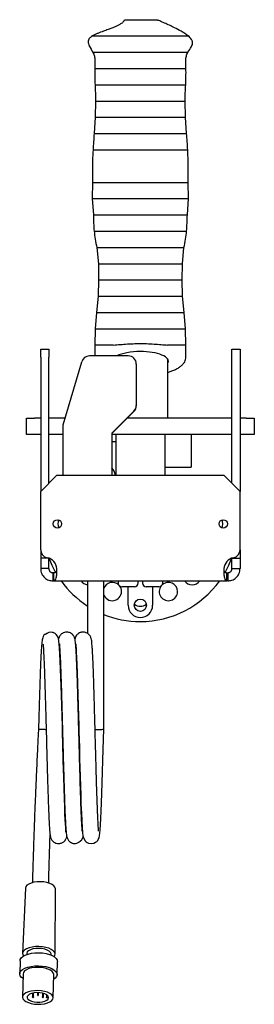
# Model space of a CAD drawing. Header units: inches. Extents: x 13.4 to 59.9, y -1.3 to 40.7.
# Tile 4 of 8: x 31.5 to 35.1, y 25.6 to 40.7. Entities that reach past the tile are written whole.
import ezdxf

# ---------------------------------------------------------------- set-up
doc = ezdxf.new("R2010")
doc.units = ezdxf.units.IN
doc.header["$MEASUREMENT"] = 0

msp = doc.modelspace()

# ---------------------------------------------------------------- linework, layer by layer
at = {"color": 7, "linetype": 'Continuous', "lineweight": 25}
for p, q in [((32.639, 39.495), (32.634, 39.245)), ((34.021, 39.245), (34.015, 39.495)), ((32.634, 39.245), (32.617, 38.995)), ((34.037, 38.995), (34.021, 39.245)), ((32.593, 38.245), (32.587, 37.995)), ((34.067, 37.995), (34.062, 38.245)), ((32.587, 37.995), (32.606, 37.745)), ((34.049, 37.745), (34.067, 37.995)), ((32.657, 37.245), (32.683, 36.995)), ((33.972, 36.995), (33.997, 37.245)), ((32.683, 36.995), (32.686, 36.745)), ((33.968, 36.745), (33.972, 36.995)), ((32.686, 36.745), (32.679, 36.495)), ((33.976, 36.495), (33.968, 36.745)), ((32.679, 36.495), (32.655, 36.245)), ((33.999, 36.245), (33.976, 36.495)), ((32.655, 36.245), (32.632, 35.995)), ((34.022, 35.995), (33.999, 36.245)), ((32.632, 35.995), (32.627, 35.745)), ((34.027, 35.745), (34.022, 35.995)), ((32.627, 35.745), (32.627, 35.577)), ((32.912, 35.745), (32.627, 35.745)), ((34.027, 35.745), (33.742, 35.745)), ((34.027, 35.561), (34.027, 35.745)), ((31.796, 35.683), (31.921, 35.683)), ((31.796, 35.558), (31.796, 35.683)), ((31.921, 35.683), (31.921, 35.558)), ((33.14, 35.577), (32.546, 35.577)), ((34.733, 35.683), (34.858, 35.683)), ((34.733, 35.558), (34.733, 35.683)), ((34.858, 35.683), (34.858, 35.558)), ((31.796, 35.558), (31.796, 33.495)), ((31.921, 33.62), (31.921, 35.558)), ((32.14, 34.516), (32.426, 35.487)), ((33.265, 35.452), (33.265, 34.817)), ((33.749, 34.62), (33.749, 35.524)), ((34.733, 33.62), (34.733, 35.558)), ((34.858, 35.558), (34.858, 33.495)), ((33.265, 34.817), (33.265, 34.81)), ((32.89, 34.391), (33.228, 34.729)), ((33.228, 34.722), (32.89, 34.384)), ((31.577, 34.37), (31.577, 34.62)), ((31.577, 34.62), (31.702, 34.62)), ((31.796, 34.62), (31.702, 34.62)), ((32.17, 34.62), (31.921, 34.62)), ((32.14, 33.745), (32.14, 34.516)), ((34.733, 34.62), (33.126, 34.62)), ((34.952, 34.62), (34.858, 34.62)), ((34.952, 34.62), (35.077, 34.62)), ((35.077, 34.62), (35.077, 34.37)), ((31.702, 34.37), (31.577, 34.37)), ((31.796, 34.37), (31.702, 34.37)), ((32.14, 34.37), (31.921, 34.37)), ((32.89, 34.391), (32.89, 33.745)), ((34.733, 34.37), (32.89, 34.37)), ((32.952, 34.37), (32.952, 33.745)), ((33.702, 34.37), (33.702, 33.745)), ((34.108, 34.37), (34.108, 33.87)), ((34.952, 34.37), (34.858, 34.37)), ((35.077, 34.37), (34.952, 34.37)), ((32.89, 34.264), (32.952, 34.264)), ((33.702, 33.87), (34.108, 33.87)), ((32.046, 33.745), (31.796, 33.495)), ((32.046, 33.745), (34.608, 33.745)), ((34.858, 33.495), (34.608, 33.745)), ((31.796, 32.598), (31.796, 33.495)), ((34.858, 32.598), (34.858, 33.495)), ((31.796, 32.598), (31.796, 32.469)), ((34.858, 32.598), (34.858, 32.469)), ((31.921, 32.469), (31.796, 32.469)), ((31.796, 32.469), (31.796, 32.308)), ((31.921, 32.308), (31.921, 32.469)), ((34.733, 32.469), (34.858, 32.469)), ((34.733, 32.308), (34.733, 32.469)), ((34.858, 32.469), (34.858, 32.308)), ((31.921, 32.308), (31.796, 32.308)), ((31.983, 32.245), (31.983, 32.12)), ((31.998, 32.245), (31.983, 32.245)), ((31.998, 32.12), (31.998, 32.245)), ((34.656, 32.12), (34.656, 32.245)), ((34.656, 32.245), (34.671, 32.245)), ((34.671, 32.245), (34.671, 32.12)), ((34.733, 32.308), (34.858, 32.308)), ((31.983, 32.12), (31.998, 32.12)), ((31.998, 32.12), (34.656, 32.12)), ((32.515, 32.12), (32.515, 31.313)), ((32.765, 29.837), (32.765, 32.12)), ((32.985, 32.12), (32.985, 32.089)), ((33.295, 32.089), (33.295, 32.12)), ((33.36, 32.12), (33.36, 32.089)), ((33.67, 32.089), (33.67, 32.12)), ((34.671, 32.12), (34.656, 32.12)), ((33.236, 32.03), (33.043, 32.03)), ((33.14, 31.745), (33.14, 32.03)), ((33.611, 32.03), (33.418, 32.03)), ((33.515, 32.03), (33.515, 31.745)), ((31.562, 27.399), (31.519, 26.394)), ((32.018, 26.383), (32.022, 27.388)), ((31.581, 26.392), (31.581, 26.378)), ((31.956, 26.369), (31.956, 26.383)), ((31.479, 26.282), (31.474, 26.081)), ((32.049, 26.068), (32.053, 26.269)), ((31.526, 26.08), (31.518, 25.723)), ((31.988, 25.712), (31.996, 26.069)), ((31.673, 25.783), (31.672, 25.724)), ((31.676, 25.784), (31.678, 25.782)), ((31.68, 25.782), (31.683, 25.785)), ((31.687, 25.724), (31.688, 25.786)), ((31.747, 25.791), (31.747, 25.757)), ((31.747, 25.756), (31.752, 25.747)), ((31.755, 25.747), (31.761, 25.755)), ((31.762, 25.756), (31.762, 25.791)), ((31.823, 25.783), (31.822, 25.722)), ((31.826, 25.782), (31.828, 25.78)), ((31.83, 25.78), (31.831, 25.781)), ((31.837, 25.721), (31.838, 25.779)), ((31.886, 25.758), (31.885, 25.718)), ((31.672, 25.723), (31.677, 25.715)), ((31.68, 25.715), (31.686, 25.723)), ((31.822, 25.721), (31.827, 25.712)), ((31.83, 25.712), (31.836, 25.72)), ((31.885, 25.711), (31.885, 25.718)), ((31.885, 25.718), (31.918, 25.718)), ((31.918, 25.71), (31.885, 25.711))]:
    msp.add_line(p, q, dxfattribs=at)
at = {"color": 7, "linetype": 'Continuous', "lineweight": 25, "flags": 128}
for points in [[(34.593, 32.995), (34.587, 33.035), (34.579, 33.056)], [(34.579, 32.934), (34.587, 32.956), (34.593, 32.995)], [(31.921, 32.473), (31.968, 32.361), (32.025, 32.251)], [(34.63, 32.251), (34.687, 32.361), (34.733, 32.473)], [(32.185, 28.258), (32.185, 28.263), (32.184, 28.283), (32.181, 28.322), (32.177, 28.386), (32.173, 28.453), (32.169, 28.54), (32.165, 28.647), (32.161, 28.771), (32.155, 28.937), (32.15, 29.093), (32.146, 29.234), (32.143, 29.354), (32.14, 29.451), (32.138, 29.538), (32.135, 29.64), (32.132, 29.758), (32.129, 29.89), (32.125, 30.037), (32.12, 30.198), (32.115, 30.369), (32.111, 30.501), (32.107, 30.634), (32.102, 30.763), (32.098, 30.886), (32.092, 30.997), (32.087, 31.084), (32.082, 31.147), (32.077, 31.193), (32.068, 31.236), (32.055, 31.269), (32.035, 31.296), (32.018, 31.31), (32.009, 31.316), (32.005, 31.318), (32, 31.321), (31.988, 31.325), (31.974, 31.329), (31.941, 31.331), (31.922, 31.327), (31.902, 31.318), (31.894, 31.313), (31.887, 31.309), (31.884, 31.306), (31.881, 31.305), (31.879, 31.303), (31.876, 31.301), (31.874, 31.3), (31.872, 31.299), (31.869, 31.297), (31.865, 31.296), (31.863, 31.298), (31.858, 31.296), (31.847, 31.286), (31.84, 31.275), (31.833, 31.263), (31.827, 31.246), (31.82, 31.214), (31.813, 31.162), (31.808, 31.111), (31.803, 31.042), (31.798, 30.952), (31.793, 30.837), (31.787, 30.694), (31.781, 30.521), (31.776, 30.37), (31.771, 30.203), (31.766, 30.019), (31.762, 29.843), (31.762, 29.843)], [(32.334, 31.153), (32.333, 31.154), (32.334, 31.145), (32.336, 31.124), (32.339, 31.082), (32.343, 31.023), (32.347, 30.944), (32.351, 30.84), (32.356, 30.709), (32.362, 30.549), (32.367, 30.369), (32.372, 30.197), (32.377, 30.041), (32.38, 29.904), (32.383, 29.789), (32.386, 29.697), (32.39, 29.555), (32.394, 29.382), (32.398, 29.251), (32.402, 29.113), (32.406, 28.97), (32.411, 28.827), (32.415, 28.686), (32.421, 28.552), (32.426, 28.43), (32.432, 28.329), (32.438, 28.255), (32.446, 28.202), (32.458, 28.16), (32.48, 28.124), (32.487, 28.117), (32.497, 28.108), (32.512, 28.098), (32.533, 28.089), (32.577, 28.083), (32.613, 28.089), (32.64, 28.102), (32.659, 28.116), (32.672, 28.13), (32.681, 28.144), (32.695, 28.172), (32.702, 28.202), (32.707, 28.241), (32.712, 28.295), (32.717, 28.371), (32.722, 28.467), (32.727, 28.58), (32.732, 28.711), (32.737, 28.857), (32.742, 29.016), (32.747, 29.186), (32.752, 29.358), (32.756, 29.526), (32.761, 29.689), (32.765, 29.843), (32.765, 29.843)], [(31.792, 27.496), (31.741, 27.494), (31.692, 27.487), (31.648, 27.476), (31.612, 27.46), (31.585, 27.441), (31.568, 27.42), (31.562, 27.399)], [(32.022, 27.388), (32.022, 27.388), (32.016, 27.412), (31.999, 27.434), (31.972, 27.454), (31.935, 27.471), (31.892, 27.484), (31.843, 27.492), (31.792, 27.496)], [(31.769, 26.499), (31.715, 26.498), (31.664, 26.491), (31.618, 26.479), (31.578, 26.463), (31.548, 26.444), (31.528, 26.422), (31.519, 26.398), (31.522, 26.374), (31.533, 26.355)], [(32.003, 26.344), (32.015, 26.365), (32.018, 26.389), (32.009, 26.413), (31.989, 26.436), (31.959, 26.456), (31.92, 26.474), (31.873, 26.487), (31.822, 26.496), (31.769, 26.499)], [(31.479, 26.282), (31.482, 26.3), (31.497, 26.325), (31.522, 26.348), (31.558, 26.368), (31.602, 26.385), (31.653, 26.396), (31.708, 26.403), (31.766, 26.405)], [(31.769, 26.472), (31.722, 26.47), (31.678, 26.463), (31.64, 26.451), (31.61, 26.435), (31.59, 26.417), (31.582, 26.396), (31.581, 26.392)], [(31.766, 26.405), (31.824, 26.401), (31.879, 26.392), (31.93, 26.379), (31.974, 26.361), (32.01, 26.339), (32.036, 26.316), (32.05, 26.29), (32.053, 26.269)], [(31.956, 26.383), (31.956, 26.389), (31.947, 26.41), (31.927, 26.43), (31.897, 26.446), (31.859, 26.459), (31.815, 26.468), (31.769, 26.472)], [(31.525, 26.006), (31.503, 26.023), (31.483, 26.047), (31.474, 26.073), (31.477, 26.099), (31.492, 26.124), (31.518, 26.147), (31.553, 26.167), (31.597, 26.184), (31.648, 26.195), (31.704, 26.202), (31.761, 26.204)], [(31.761, 26.204), (31.819, 26.2), (31.875, 26.191), (31.926, 26.177), (31.97, 26.16), (32.005, 26.138), (32.031, 26.114), (32.046, 26.089), (32.049, 26.063), (32.04, 26.037), (32.019, 26.013), (31.995, 25.995)], [(31.761, 26.18), (31.709, 26.178), (31.659, 26.171), (31.615, 26.16), (31.578, 26.144), (31.55, 26.124), (31.532, 26.102), (31.526, 26.08)], [(31.996, 26.069), (31.996, 26.07), (31.99, 26.094), (31.973, 26.116), (31.945, 26.137), (31.908, 26.154), (31.863, 26.168), (31.814, 26.176), (31.761, 26.18)], [(31.753, 25.823), (31.701, 25.821), (31.651, 25.814), (31.607, 25.802), (31.57, 25.786), (31.542, 25.767), (31.524, 25.745), (31.518, 25.722), (31.524, 25.698), (31.542, 25.675), (31.57, 25.655), (31.607, 25.638), (31.651, 25.624), (31.701, 25.615), (31.753, 25.612), (31.805, 25.614), (31.855, 25.62), (31.9, 25.632), (31.937, 25.648), (31.965, 25.668), (31.982, 25.69), (31.988, 25.713), (31.982, 25.736), (31.965, 25.759), (31.937, 25.78), (31.9, 25.797), (31.855, 25.81), (31.805, 25.819), (31.753, 25.823)], [(31.918, 25.718), (31.91, 25.737), (31.891, 25.756), (31.861, 25.771), (31.824, 25.783), (31.782, 25.79), (31.738, 25.791), (31.695, 25.788), (31.656, 25.779), (31.624, 25.766), (31.602, 25.749), (31.59, 25.73), (31.59, 25.71), (31.601, 25.691), (31.624, 25.674), (31.656, 25.659), (31.695, 25.649), (31.738, 25.644), (31.782, 25.644), (31.824, 25.649), (31.861, 25.659), (31.89, 25.674), (31.91, 25.691), (31.918, 25.71)], [(31.672, 25.723), (31.672, 25.724), (31.672, 25.726), (31.674, 25.727), (31.676, 25.727), (31.679, 25.728), (31.682, 25.727), (31.684, 25.727), (31.686, 25.725), (31.687, 25.724), (31.686, 25.723)], [(31.679, 25.782), (31.678, 25.782), (31.678, 25.782), (31.678, 25.782), (31.677, 25.783), (31.678, 25.783), (31.678, 25.783), (31.678, 25.783), (31.679, 25.783), (31.68, 25.783), (31.68, 25.783), (31.68, 25.783), (31.68, 25.783), (31.68, 25.782), (31.68, 25.782), (31.68, 25.782), (31.679, 25.782)], [(31.747, 25.756), (31.747, 25.757), (31.747, 25.758), (31.749, 25.759), (31.751, 25.76), (31.754, 25.76), (31.757, 25.76), (31.759, 25.759), (31.761, 25.758), (31.762, 25.756), (31.761, 25.755)], [(31.754, 25.747), (31.753, 25.747), (31.753, 25.747), (31.753, 25.747), (31.752, 25.748), (31.753, 25.748), (31.753, 25.748), (31.753, 25.748), (31.754, 25.748), (31.754, 25.748), (31.755, 25.748), (31.755, 25.748), (31.755, 25.748), (31.755, 25.747), (31.755, 25.747), (31.754, 25.747), (31.754, 25.747)], [(31.829, 25.779), (31.828, 25.779), (31.828, 25.779), (31.828, 25.78), (31.827, 25.78), (31.828, 25.78), (31.828, 25.78), (31.828, 25.78), (31.829, 25.78), (31.83, 25.78), (31.83, 25.78), (31.83, 25.78), (31.83, 25.78), (31.83, 25.78), (31.83, 25.779), (31.83, 25.779), (31.829, 25.779)], [(31.679, 25.715), (31.678, 25.715), (31.678, 25.715), (31.677, 25.715), (31.677, 25.715), (31.677, 25.716), (31.678, 25.716), (31.678, 25.716), (31.679, 25.716), (31.679, 25.716), (31.68, 25.716), (31.68, 25.716), (31.68, 25.715), (31.68, 25.715), (31.68, 25.715), (31.679, 25.715), (31.679, 25.715)], [(31.822, 25.721), (31.822, 25.722), (31.822, 25.723), (31.824, 25.724), (31.826, 25.725), (31.829, 25.725), (31.832, 25.725), (31.834, 25.724), (31.836, 25.723), (31.837, 25.721), (31.836, 25.72)], [(31.829, 25.712), (31.828, 25.712), (31.828, 25.712), (31.827, 25.712), (31.827, 25.713), (31.827, 25.713), (31.828, 25.713), (31.828, 25.713), (31.829, 25.713), (31.829, 25.713), (31.83, 25.713), (31.83, 25.713), (31.83, 25.713), (31.83, 25.712), (31.83, 25.712), (31.829, 25.712), (31.829, 25.712)]]:
    msp.add_lwpolyline(points, dxfattribs=at)
at = {"color": 7, "linetype": 'Continuous', "lineweight": 25}
for centre, radius in [((32.053, 32.995), 0.065), ((34.601, 32.995), 0.065), ((33.327, 31.745), 0.0938)]:
    msp.add_circle(centre, radius, dxfattribs=at)
for centre, radius, start, end in [((32.546, 35.452), 0.125, 89.9703, 163.55), ((33.14, 35.452), 0.125, 0.0471, 90.047), ((33.14, 34.817), 0.125, 314.9416, 359.9918), ((33.14, 34.81), 0.125, 314.9416, 359.9918), ((32.64, 33.67), 0.313, 13.8958, 36.8699), ((32.202, 32.995), 0.141, 154.2489, 205.7511), ((31.921, 32.598), 0.125, 180, 258.463), ((34.733, 32.598), 0.125, 281.537, 0), ((31.858, 32.292), 0.188, 4.7802, 78.463), ((34.796, 32.292), 0.188, 101.537, 175.2198), ((33.327, 32.995), 1.5, 215.6853, 237.0925), ((32.532, 32.2), 0.141, 214.4278, 262.9279), ((32.897, 31.956), 0.141, 46.3163, 160.1051), ((33.043, 32.089), 0.0588, 180, 270), ((33.236, 32.089), 0.0588, 270, 0), ((33.327, 32.995), 1.5, 270, 324.3147), ((33.418, 32.089), 0.0588, 180, 270), ((33.611, 32.089), 0.0588, 270, 0), ((33.758, 31.956), 0.141, 0, 133.6837), ((34.123, 32.2), 0.141, 214.4278, 325.5722), ((32.897, 31.956), 0.141, 196.7866, 0), ((32.897, 31.956), 0.141, 0, 38.0977), ((33.758, 31.956), 0.141, 141.9023, 0), ((33.327, 31.745), 0.188, 180, 270), ((33.327, 31.87), 0.141, 229.1956, 310.8044), ((33.327, 31.745), 0.188, 270, 0), ((33.327, 32.995), 1.5, 247.923, 270)]:
    msp.add_arc(centre, radius, start, end, dxfattribs=at)
for start_param, end_param in [(1.570796, 2.568715), (6.08848, 7.853982)]:
    msp.add_ellipse((33.327, 35.495), major_axis=(0.43, 0), ratio=0.34965, start_param=start_param, end_param=end_param, dxfattribs=at)
for points, knots in [([(33.077, 40.745), (33.077, 40.743), (33.077, 40.738), (33.075, 40.73), (33.072, 40.723), (33.066, 40.714), (33.057, 40.704), (33.035, 40.685), (33.002, 40.666), (32.951, 40.641), (32.896, 40.618), (32.827, 40.592), (32.756, 40.567), (32.689, 40.542), (32.632, 40.518), (32.604, 40.502), (32.591, 40.495)], [0, 0, 0, 0, 0.015357, 0.028861, 0.041312, 0.053391, 0.078067, 0.104628, 0.19944, 0.297569, 0.453046, 0.560037, 0.694, 0.851256, 0.929088, 1, 1, 1, 1]), ([(33.079, 40.739), (33.078, 40.739), (33.074, 40.74), (33.093, 40.741), (33.134, 40.743), (33.2, 40.744), (33.268, 40.745), (33.311, 40.745), (33.327, 40.745)], [0, 0, 0, 0, 0.040435, 0.244349, 0.451856, 0.6635, 0.878966, 1, 1, 1, 1]), ([(33.327, 40.745), (33.356, 40.745), (33.415, 40.745), (33.495, 40.744), (33.557, 40.742), (33.589, 40.741), (33.588, 40.74), (33.588, 40.739)], [0, 0, 0, 0, 0.226035, 0.452756, 0.688244, 0.926498, 1, 1, 1, 1]), ([(34.063, 40.495), (34.046, 40.508), (34.009, 40.535), (33.938, 40.576), (33.86, 40.617), (33.774, 40.659), (33.7, 40.693), (33.641, 40.718), (33.605, 40.734), (33.592, 40.739), (33.589, 40.74), (33.589, 40.74)], [0, 0, 0, 0, 0.111359, 0.232586, 0.454685, 0.617303, 0.780621, 0.929602, 0.981569, 0.999507, 1, 1, 1, 1]), ([(32.591, 40.495), (32.581, 40.489), (32.564, 40.478), (32.545, 40.458), (32.534, 40.442), (32.528, 40.428), (32.525, 40.414), (32.524, 40.396), (32.529, 40.371), (32.554, 40.316), (32.579, 40.276), (32.598, 40.245)], [0, 0, 0, 0, 0.130108, 0.211999, 0.264894, 0.300314, 0.337096, 0.376774, 0.450407, 0.57451, 1, 1, 1, 1]), ([(32.591, 40.495), (32.594, 40.495), (32.599, 40.495), (32.643, 40.495), (32.707, 40.495), (32.788, 40.495), (32.886, 40.495), (32.997, 40.495), (33.115, 40.495), (33.224, 40.495), (33.294, 40.495), (33.327, 40.495)], [0, 0, 0, 0, 0.135978, 0.267997, 0.392789, 0.508207, 0.613299, 0.730158, 0.832284, 0.921589, 1, 1, 1, 1]), ([(33.327, 40.495), (33.36, 40.495), (33.43, 40.495), (33.539, 40.495), (33.657, 40.495), (33.768, 40.495), (33.866, 40.495), (33.947, 40.495), (34.011, 40.495), (34.055, 40.495), (34.06, 40.495), (34.063, 40.495)], [0, 0, 0, 0, 0.078411, 0.167716, 0.269842, 0.386701, 0.491793, 0.607211, 0.732003, 0.864022, 1, 1, 1, 1]), ([(34.056, 40.245), (34.075, 40.272), (34.1, 40.308), (34.125, 40.358), (34.13, 40.382), (34.129, 40.401), (34.125, 40.417), (34.119, 40.433), (34.1, 40.464), (34.079, 40.481), (34.063, 40.495)], [0, 0, 0, 0, 0.4078, 0.525769, 0.596406, 0.635024, 0.684408, 0.725609, 0.784544, 1, 1, 1, 1]), ([(32.598, 40.245), (32.607, 40.225), (32.623, 40.186), (32.632, 40.1), (32.629, 40.037), (32.626, 39.995)], [0, 0, 0, 0, 0.276717, 0.524188, 1, 1, 1, 1]), ([(32.598, 40.245), (32.601, 40.245), (32.606, 40.245), (32.649, 40.245), (32.713, 40.245), (32.793, 40.245), (32.89, 40.245), (33, 40.245), (33.117, 40.245), (33.225, 40.245), (33.295, 40.245), (33.327, 40.245)], [0, 0, 0, 0, 0.138005, 0.271736, 0.397687, 0.513605, 0.61856, 0.734539, 0.835304, 0.923075, 1, 1, 1, 1]), ([(33.327, 40.245), (33.359, 40.245), (33.429, 40.245), (33.538, 40.245), (33.654, 40.245), (33.764, 40.245), (33.861, 40.245), (33.942, 40.245), (34.005, 40.245), (34.048, 40.245), (34.053, 40.245), (34.056, 40.245)], [0, 0, 0, 0, 0.076925, 0.164696, 0.265461, 0.38144, 0.486395, 0.602313, 0.728264, 0.861995, 1, 1, 1, 1]), ([(34.028, 39.995), (34.025, 40.038), (34.022, 40.102), (34.031, 40.189), (34.047, 40.226), (34.056, 40.245)], [0, 0, 0, 0, 0.487461, 0.734123, 1, 1, 1, 1]), ([(32.626, 39.995), (32.626, 39.954), (32.625, 39.87), (32.629, 39.787), (32.632, 39.745)], [0, 0, 0, 0, 0.499232, 1, 1, 1, 1]), ([(32.626, 39.995), (32.629, 39.995), (32.634, 39.995), (32.675, 39.995), (32.736, 39.995), (32.814, 39.995), (32.907, 39.995), (33.013, 39.995), (33.125, 39.995), (33.229, 39.995), (33.296, 39.995), (33.327, 39.995)], [0, 0, 0, 0, 0.13492, 0.266048, 0.39024, 0.505405, 0.610574, 0.727894, 0.830726, 0.920823, 1, 1, 1, 1]), ([(33.327, 39.995), (33.358, 39.995), (33.425, 39.995), (33.529, 39.995), (33.641, 39.995), (33.747, 39.995), (33.84, 39.995), (33.918, 39.995), (33.979, 39.995), (34.02, 39.995), (34.025, 39.995), (34.028, 39.995)], [0, 0, 0, 0, 0.079177, 0.169274, 0.272106, 0.389426, 0.494595, 0.60976, 0.733952, 0.86508, 1, 1, 1, 1]), ([(34.023, 39.745), (34.025, 39.787), (34.029, 39.87), (34.028, 39.953), (34.028, 39.995)], [0, 0, 0, 0, 0.497271, 1, 1, 1, 1]), ([(32.632, 39.745), (32.633, 39.704), (32.637, 39.62), (32.638, 39.537), (32.639, 39.495)], [0, 0, 0, 0, 0.500312, 1, 1, 1, 1]), ([(32.632, 39.745), (32.634, 39.745), (32.639, 39.745), (32.681, 39.745), (32.741, 39.745), (32.819, 39.745), (32.911, 39.745), (33.016, 39.745), (33.127, 39.745), (33.23, 39.745), (33.296, 39.745), (33.327, 39.745)], [0, 0, 0, 0, 0.130393, 0.257728, 0.379395, 0.493526, 0.599067, 0.718376, 0.824195, 0.917617, 1, 1, 1, 1]), ([(33.327, 39.745), (33.358, 39.745), (33.424, 39.745), (33.527, 39.745), (33.638, 39.745), (33.743, 39.745), (33.835, 39.745), (33.913, 39.745), (33.974, 39.745), (34.015, 39.745), (34.02, 39.745), (34.023, 39.745)], [0, 0, 0, 0, 0.082383, 0.175805, 0.281624, 0.400933, 0.506474, 0.620605, 0.742272, 0.869607, 1, 1, 1, 1]), ([(34.015, 39.495), (34.016, 39.537), (34.017, 39.62), (34.021, 39.704), (34.023, 39.745)], [0, 0, 0, 0, 0.500659, 1, 1, 1, 1]), ([(32.639, 39.495), (32.642, 39.495), (32.647, 39.495), (32.688, 39.495), (32.748, 39.495), (32.824, 39.495), (32.916, 39.495), (33.02, 39.495), (33.129, 39.495), (33.231, 39.495), (33.297, 39.495), (33.327, 39.495)], [0, 0, 0, 0, 0.128481, 0.254224, 0.374845, 0.488564, 0.594282, 0.714437, 0.821501, 0.916298, 1, 1, 1, 1]), ([(33.327, 39.495), (33.358, 39.495), (33.423, 39.495), (33.525, 39.495), (33.634, 39.495), (33.746, 39.495), (33.853, 39.495), (33.941, 39.495), (34.003, 39.495), (34.011, 39.495), (34.015, 39.495)], [0, 0, 0, 0, 0.083742, 0.178583, 0.285698, 0.405909, 0.539313, 0.684821, 0.839791, 1, 1, 1, 1]), ([(32.634, 39.245), (32.636, 39.245), (32.641, 39.245), (32.683, 39.245), (32.743, 39.245), (32.82, 39.245), (32.913, 39.245), (33.017, 39.245), (33.128, 39.245), (33.231, 39.245), (33.296, 39.245), (33.327, 39.245)], [0, 0, 0, 0, 0.127083, 0.251665, 0.371529, 0.484956, 0.590811, 0.711586, 0.819555, 0.915345, 1, 1, 1, 1]), ([(33.327, 39.245), (33.358, 39.245), (33.423, 39.245), (33.526, 39.245), (33.637, 39.245), (33.741, 39.245), (33.834, 39.245), (33.911, 39.245), (33.971, 39.245), (34.013, 39.245), (34.018, 39.245), (34.021, 39.245)], [0, 0, 0, 0, 0.084655, 0.180445, 0.288414, 0.409189, 0.515044, 0.628471, 0.748335, 0.872917, 1, 1, 1, 1]), ([(32.617, 38.995), (32.614, 38.954), (32.608, 38.87), (32.603, 38.787), (32.6, 38.745)], [0, 0, 0, 0, 0.500172, 1, 1, 1, 1]), ([(32.617, 38.995), (32.62, 38.995), (32.625, 38.995), (32.667, 38.995), (32.73, 38.995), (32.809, 38.995), (32.903, 38.995), (33.01, 38.995), (33.123, 38.995), (33.228, 38.995), (33.296, 38.995), (33.327, 38.995)], [0, 0, 0, 0, 0.12611, 0.249885, 0.369227, 0.482456, 0.588409, 0.709616, 0.818212, 0.914688, 1, 1, 1, 1]), ([(33.327, 38.995), (33.359, 38.995), (33.426, 38.995), (33.531, 38.995), (33.644, 38.995), (33.751, 38.995), (33.846, 38.995), (33.924, 38.995), (33.987, 38.995), (34.029, 38.995), (34.034, 38.995), (34.037, 38.995)], [0, 0, 0, 0, 0.085312, 0.181788, 0.290384, 0.411591, 0.517544, 0.630773, 0.750115, 0.87389, 1, 1, 1, 1]), ([(34.054, 38.745), (34.052, 38.787), (34.047, 38.87), (34.04, 38.954), (34.037, 38.995)], [0, 0, 0, 0, 0.499809, 1, 1, 1, 1]), ([(32.6, 38.745), (32.597, 38.69), (32.592, 38.579), (32.593, 38.412), (32.593, 38.301), (32.593, 38.245)], [0, 0, 0, 0, 0.333844, 0.666476, 1, 1, 1, 1]), ([(32.6, 38.745), (32.603, 38.745), (32.608, 38.745), (32.652, 38.745), (32.716, 38.745), (32.796, 38.745), (32.893, 38.745), (33.003, 38.745), (33.118, 38.745), (33.226, 38.745), (33.295, 38.745), (33.327, 38.745)], [0, 0, 0, 0, 0.124093, 0.246203, 0.364472, 0.477303, 0.583468, 0.705573, 0.815458, 0.913341, 1, 1, 1, 1]), ([(33.327, 38.745), (33.359, 38.745), (33.428, 38.745), (33.536, 38.745), (33.651, 38.745), (33.761, 38.745), (33.858, 38.745), (33.939, 38.745), (34.002, 38.745), (34.046, 38.745), (34.051, 38.745), (34.054, 38.745)], [0, 0, 0, 0, 0.086659, 0.184542, 0.294427, 0.416532, 0.522697, 0.635528, 0.753797, 0.875907, 1, 1, 1, 1]), ([(34.062, 38.245), (34.061, 38.301), (34.061, 38.412), (34.062, 38.579), (34.057, 38.69), (34.054, 38.745)], [0, 0, 0, 0, 0.333524, 0.666158, 1, 1, 1, 1]), ([(32.593, 38.245), (32.595, 38.245), (32.601, 38.245), (32.644, 38.245), (32.709, 38.245), (32.79, 38.245), (32.888, 38.245), (32.999, 38.245), (33.116, 38.245), (33.225, 38.245), (33.294, 38.245), (33.327, 38.245)], [0, 0, 0, 0, 0.128646, 0.254526, 0.375237, 0.48899, 0.594693, 0.714775, 0.821732, 0.916411, 1, 1, 1, 1]), ([(33.327, 38.245), (33.36, 38.245), (33.429, 38.245), (33.538, 38.245), (33.655, 38.245), (33.766, 38.245), (33.864, 38.245), (33.945, 38.245), (34.01, 38.245), (34.053, 38.245), (34.059, 38.245), (34.062, 38.245)], [0, 0, 0, 0, 0.083589, 0.178268, 0.285225, 0.405307, 0.51101, 0.624763, 0.745474, 0.871354, 1, 1, 1, 1]), ([(32.587, 37.995), (32.59, 37.995), (32.595, 37.995), (32.639, 37.995), (32.704, 37.995), (32.786, 37.995), (32.885, 37.995), (32.996, 37.995), (33.114, 37.995), (33.224, 37.995), (33.294, 37.995), (33.327, 37.995)], [0, 0, 0, 0, 0.128145, 0.253607, 0.374045, 0.487693, 0.593444, 0.713748, 0.821031, 0.916067, 1, 1, 1, 1]), ([(33.327, 37.995), (33.36, 37.995), (33.43, 37.995), (33.54, 37.995), (33.658, 37.995), (33.769, 37.995), (33.868, 37.995), (33.95, 37.995), (34.015, 37.995), (34.059, 37.995), (34.064, 37.995), (34.067, 37.995)], [0, 0, 0, 0, 0.083933, 0.178969, 0.286252, 0.406556, 0.512307, 0.625955, 0.746393, 0.871855, 1, 1, 1, 1]), ([(32.606, 37.745), (32.607, 37.704), (32.609, 37.62), (32.614, 37.537), (32.617, 37.495)], [0, 0, 0, 0, 0.500014, 1, 1, 1, 1]), ([(32.606, 37.745), (32.608, 37.745), (32.614, 37.745), (32.656, 37.745), (32.72, 37.745), (32.8, 37.745), (32.896, 37.745), (33.004, 37.745), (33.119, 37.745), (33.227, 37.745), (33.295, 37.745), (33.327, 37.745)], [0, 0, 0, 0, 0.129948, 0.256912, 0.378334, 0.492367, 0.597948, 0.717454, 0.823564, 0.917308, 1, 1, 1, 1]), ([(33.327, 37.745), (33.359, 37.745), (33.427, 37.745), (33.535, 37.745), (33.65, 37.745), (33.758, 37.745), (33.854, 37.745), (33.934, 37.745), (33.998, 37.745), (34.04, 37.745), (34.046, 37.745), (34.049, 37.745)], [0, 0, 0, 0, 0.082692, 0.176436, 0.282546, 0.402052, 0.507633, 0.621666, 0.743088, 0.870052, 1, 1, 1, 1]), ([(34.038, 37.495), (34.04, 37.537), (34.045, 37.62), (34.047, 37.704), (34.049, 37.745)], [0, 0, 0, 0, 0.499985, 1, 1, 1, 1]), ([(32.617, 37.495), (32.622, 37.453), (32.634, 37.37), (32.649, 37.287), (32.657, 37.245)], [0, 0, 0, 0, 0.499358, 1, 1, 1, 1]), ([(32.617, 37.495), (32.619, 37.495), (32.625, 37.495), (32.667, 37.495), (32.729, 37.495), (32.808, 37.495), (32.902, 37.495), (33.009, 37.495), (33.123, 37.495), (33.228, 37.495), (33.296, 37.495), (33.327, 37.495)], [0, 0, 0, 0, 0.129953, 0.256921, 0.378346, 0.492381, 0.597961, 0.717465, 0.823572, 0.917312, 1, 1, 1, 1]), ([(33.327, 37.495), (33.359, 37.495), (33.426, 37.495), (33.531, 37.495), (33.645, 37.495), (33.752, 37.495), (33.846, 37.495), (33.925, 37.495), (33.987, 37.495), (34.029, 37.495), (34.035, 37.495), (34.038, 37.495)], [0, 0, 0, 0, 0.082688, 0.176428, 0.282535, 0.402039, 0.507619, 0.621654, 0.743079, 0.870047, 1, 1, 1, 1]), ([(33.997, 37.245), (34.005, 37.287), (34.02, 37.37), (34.032, 37.453), (34.038, 37.495)], [0, 0, 0, 0, 0.500643, 1, 1, 1, 1]), ([(32.657, 37.245), (32.661, 37.245), (32.669, 37.245), (32.729, 37.245), (32.815, 37.245), (32.918, 37.245), (33.027, 37.245), (33.134, 37.245), (33.234, 37.245), (33.297, 37.245), (33.327, 37.245)], [0, 0, 0, 0, 0.165216, 0.323931, 0.47119, 0.604326, 0.72274, 0.827193, 0.91909, 1, 1, 1, 1]), ([(33.327, 37.245), (33.357, 37.245), (33.42, 37.245), (33.52, 37.245), (33.627, 37.245), (33.736, 37.245), (33.84, 37.245), (33.925, 37.245), (33.985, 37.245), (33.993, 37.245), (33.997, 37.245)], [0, 0, 0, 0, 0.08091, 0.172807, 0.27726, 0.395674, 0.52881, 0.676069, 0.834784, 1, 1, 1, 1]), ([(32.683, 36.995), (32.686, 36.995), (32.694, 36.995), (32.752, 36.995), (32.834, 36.995), (32.933, 36.995), (33.038, 36.995), (33.141, 36.995), (33.237, 36.995), (33.298, 36.995), (33.327, 36.995)], [0, 0, 0, 0, 0.165266, 0.324019, 0.471296, 0.604429, 0.722826, 0.827252, 0.919118, 1, 1, 1, 1]), ([(33.327, 36.995), (33.356, 36.995), (33.417, 36.995), (33.513, 36.995), (33.616, 36.995), (33.721, 36.995), (33.82, 36.995), (33.903, 36.995), (33.96, 36.995), (33.968, 36.995), (33.972, 36.995)], [0, 0, 0, 0, 0.080882, 0.172748, 0.277174, 0.395571, 0.528704, 0.675981, 0.834734, 1, 1, 1, 1]), ([(32.686, 36.745), (32.69, 36.745), (32.697, 36.745), (32.755, 36.745), (32.837, 36.745), (32.936, 36.745), (33.04, 36.745), (33.143, 36.745), (33.238, 36.745), (33.299, 36.745), (33.327, 36.745)], [0, 0, 0, 0, 0.16407, 0.321924, 0.468775, 0.601966, 0.72079, 0.825857, 0.918434, 1, 1, 1, 1]), ([(33.327, 36.745), (33.356, 36.745), (33.416, 36.745), (33.512, 36.745), (33.614, 36.745), (33.718, 36.745), (33.817, 36.745), (33.899, 36.745), (33.957, 36.745), (33.964, 36.745), (33.968, 36.745)], [0, 0, 0, 0, 0.081566, 0.174143, 0.27921, 0.398034, 0.531225, 0.678076, 0.83593, 1, 1, 1, 1]), ([(32.679, 36.495), (32.682, 36.495), (32.69, 36.495), (32.748, 36.495), (32.831, 36.495), (32.931, 36.495), (33.037, 36.495), (33.14, 36.495), (33.237, 36.495), (33.298, 36.495), (33.327, 36.495)], [0, 0, 0, 0, 0.162869, 0.319823, 0.466251, 0.599504, 0.718759, 0.824465, 0.917751, 1, 1, 1, 1]), ([(33.327, 36.495), (33.356, 36.495), (33.417, 36.495), (33.514, 36.495), (33.617, 36.495), (33.723, 36.495), (33.823, 36.495), (33.906, 36.495), (33.964, 36.495), (33.972, 36.495), (33.976, 36.495)], [0, 0, 0, 0, 0.082249, 0.175535, 0.281241, 0.400496, 0.533749, 0.680177, 0.837131, 1, 1, 1, 1]), ([(32.655, 36.245), (32.659, 36.245), (32.667, 36.245), (32.727, 36.245), (32.814, 36.245), (32.917, 36.245), (33.027, 36.245), (33.134, 36.245), (33.234, 36.245), (33.297, 36.245), (33.327, 36.245)], [0, 0, 0, 0, 0.160394, 0.3155, 0.461072, 0.594464, 0.714609, 0.821627, 0.916361, 1, 1, 1, 1]), ([(33.327, 36.245), (33.357, 36.245), (33.42, 36.245), (33.52, 36.245), (33.627, 36.245), (33.737, 36.245), (33.84, 36.245), (33.927, 36.245), (33.987, 36.245), (33.995, 36.245), (33.999, 36.245)], [0, 0, 0, 0, 0.083639, 0.178373, 0.285391, 0.405536, 0.538928, 0.6845, 0.839606, 1, 1, 1, 1]), ([(32.632, 35.995), (32.635, 35.995), (32.64, 35.995), (32.681, 35.995), (32.742, 35.995), (32.819, 35.995), (32.912, 35.995), (33.017, 35.995), (33.127, 35.995), (33.23, 35.995), (33.296, 35.995), (33.327, 35.995)], [0, 0, 0, 0, 0.127305, 0.25207, 0.372054, 0.485527, 0.591359, 0.712036, 0.819862, 0.915495, 1, 1, 1, 1]), ([(33.327, 35.995), (33.358, 35.995), (33.424, 35.995), (33.527, 35.995), (33.637, 35.995), (33.742, 35.995), (33.835, 35.995), (33.912, 35.995), (33.973, 35.995), (34.014, 35.995), (34.019, 35.995), (34.022, 35.995)], [0, 0, 0, 0, 0.084505, 0.180138, 0.287964, 0.408641, 0.514473, 0.627946, 0.74793, 0.872695, 1, 1, 1, 1]), ([(32.912, 35.745), (32.947, 35.748), (33.015, 35.753), (33.128, 35.762), (33.232, 35.766), (33.341, 35.768), (33.45, 35.766), (33.566, 35.759), (33.664, 35.75), (33.719, 35.747), (33.742, 35.745)], [0, 0, 0, 0, 0.14165, 0.273814, 0.405978, 0.499988, 0.641202, 0.773373, 0.905539, 1, 1, 1, 1]), ([(33.749, 35.325), (33.766, 35.33), (33.804, 35.342), (33.857, 35.364), (33.908, 35.391), (33.951, 35.42), (33.985, 35.452), (34.009, 35.486), (34.022, 35.522), (34.028, 35.548), (34.027, 35.562), (34.027, 35.563)], [0, 0, 0, 0, 0.102135, 0.236541, 0.37488, 0.515507, 0.645885, 0.766755, 0.879503, 0.987348, 1, 1, 1, 1]), ([(31.796, 32.308), (31.797, 32.294), (31.798, 32.268), (31.811, 32.23), (31.831, 32.196), (31.865, 32.159), (31.917, 32.127), (31.962, 32.122), (31.983, 32.12)], [0, 0, 0, 0, 0.13295, 0.265709, 0.397225, 0.526487, 0.773089, 1, 1, 1, 1]), ([(31.921, 32.308), (31.921, 32.303), (31.922, 32.294), (31.926, 32.282), (31.933, 32.27), (31.941, 32.261), (31.952, 32.253), (31.966, 32.247), (31.976, 32.246), (31.983, 32.245)], [0, 0, 0, 0, 0.116876, 0.233981, 0.352558, 0.47379, 0.598597, 0.727762, 1, 1, 1, 1]), ([(31.998, 32.12), (32.006, 32.122), (32.023, 32.127), (32.035, 32.159), (32.042, 32.196), (32.045, 32.23), (32.046, 32.268), (32.045, 32.294), (32.045, 32.308)], [0, 0, 0, 0, 0.226908, 0.47351, 0.602761, 0.734286, 0.867045, 1, 1, 1, 1]), ([(31.998, 32.245), (32.006, 32.246), (32.017, 32.247), (32.029, 32.253), (32.036, 32.261), (32.041, 32.27), (32.045, 32.281), (32.045, 32.288), (32.045, 32.291)], [0, 0, 0, 0, 0.319873, 0.47163, 0.618287, 0.760721, 0.900059, 1, 1, 1, 1]), ([(34.609, 32.308), (34.609, 32.294), (34.608, 32.268), (34.609, 32.23), (34.613, 32.196), (34.619, 32.159), (34.631, 32.127), (34.648, 32.122), (34.656, 32.12)], [0, 0, 0, 0, 0.132955, 0.265714, 0.397225, 0.52649, 0.773092, 1, 1, 1, 1]), ([(34.608, 32.297), (34.608, 32.296), (34.608, 32.291), (34.609, 32.282), (34.613, 32.27), (34.618, 32.261), (34.625, 32.253), (34.637, 32.247), (34.648, 32.246), (34.656, 32.245)], [0, 0, 0, 0, 0.026895, 0.155931, 0.286587, 0.420175, 0.557694, 0.700025, 1, 1, 1, 1]), ([(34.671, 32.12), (34.692, 32.122), (34.737, 32.127), (34.789, 32.159), (34.823, 32.196), (34.843, 32.23), (34.856, 32.268), (34.857, 32.294), (34.858, 32.308)], [0, 0, 0, 0, 0.226911, 0.473513, 0.602762, 0.734291, 0.86705, 1, 1, 1, 1]), ([(34.671, 32.245), (34.678, 32.246), (34.688, 32.247), (34.703, 32.253), (34.713, 32.261), (34.721, 32.27), (34.728, 32.282), (34.732, 32.294), (34.733, 32.303), (34.733, 32.308)], [0, 0, 0, 0, 0.272238, 0.401389, 0.52621, 0.647429, 0.766019, 0.883124, 1, 1, 1, 1]), ([(32.433, 28.271), (32.433, 28.271), (32.435, 28.27), (32.434, 28.286), (32.432, 28.321), (32.427, 28.386), (32.423, 28.481), (32.418, 28.601), (32.413, 28.735), (32.408, 28.873), (32.404, 29.01), (32.4, 29.155), (32.396, 29.302), (32.392, 29.447), (32.388, 29.594), (32.384, 29.747), (32.38, 29.894), (32.376, 30.024), (32.373, 30.15), (32.369, 30.293), (32.364, 30.449), (32.359, 30.615), (32.354, 30.765), (32.349, 30.889), (32.344, 30.985), (32.34, 31.061), (32.336, 31.125), (32.331, 31.177), (32.325, 31.216), (32.319, 31.24), (32.312, 31.259), (32.306, 31.271), (32.298, 31.282), (32.286, 31.297), (32.268, 31.312), (32.24, 31.326), (32.211, 31.333), (32.176, 31.333), (32.143, 31.322), (32.116, 31.304), (32.091, 31.278), (32.077, 31.249), (32.073, 31.236), (32.071, 31.225), (32.071, 31.223)], [0, 0, 0, 0, 0.007264, 0.031627, 0.061133, 0.095822, 0.135689, 0.176721, 0.214952, 0.250365, 0.28295, 0.312694, 0.347912, 0.378052, 0.403474, 0.438652, 0.471476, 0.493453, 0.519748, 0.55061, 0.586043, 0.626055, 0.670657, 0.706321, 0.739713, 0.770302, 0.798101, 0.830838, 0.858648, 0.881245, 0.893628, 0.902017, 0.904861, 0.907592, 0.915641, 0.921198, 0.927834, 0.935356, 0.943201, 0.951039, 0.958643, 0.975014, 0.994998, 1, 1, 1, 1]), ([(32.683, 28.273), (32.684, 28.273), (32.686, 28.272), (32.685, 28.287), (32.683, 28.318), (32.68, 28.37), (32.676, 28.442), (32.672, 28.528), (32.667, 28.633), (32.663, 28.758), (32.658, 28.9), (32.654, 29.043), (32.65, 29.184), (32.646, 29.32), (32.643, 29.445), (32.64, 29.558), (32.637, 29.657), (32.634, 29.754), (32.632, 29.86), (32.628, 29.987), (32.624, 30.134), (32.619, 30.3), (32.614, 30.475), (32.609, 30.643), (32.604, 30.789), (32.599, 30.908), (32.594, 31.002), (32.59, 31.074), (32.586, 31.128), (32.583, 31.164), (32.58, 31.197), (32.573, 31.233), (32.559, 31.268), (32.543, 31.291), (32.521, 31.31), (32.497, 31.324), (32.468, 31.332), (32.431, 31.334), (32.394, 31.323), (32.366, 31.304), (32.344, 31.28), (32.328, 31.25), (32.324, 31.237), (32.323, 31.229), (32.322, 31.226)], [0, 0, 0, 0, 0.008175, 0.031594, 0.058126, 0.08779, 0.120191, 0.152063, 0.182655, 0.221427, 0.257898, 0.292052, 0.323879, 0.353363, 0.380029, 0.403588, 0.424038, 0.442083, 0.463666, 0.490132, 0.521485, 0.557728, 0.598866, 0.64262, 0.683409, 0.720979, 0.755329, 0.786455, 0.814356, 0.839088, 0.858079, 0.879371, 0.903514, 0.916481, 0.922734, 0.929256, 0.936293, 0.942854, 0.953422, 0.961287, 0.967992, 0.979163, 0.993877, 1, 1, 1, 1]), ([(31.835, 31.145), (31.835, 31.145), (31.833, 31.144), (31.834, 31.127), (31.837, 31.089), (31.841, 31.025), (31.845, 30.934), (31.85, 30.822), (31.855, 30.697), (31.859, 30.566), (31.863, 30.434), (31.867, 30.303), (31.871, 30.163), (31.875, 30.018), (31.879, 29.872), (31.883, 29.74), (31.886, 29.624), (31.888, 29.523), (31.891, 29.428), (31.894, 29.324), (31.897, 29.201), (31.901, 29.072), (31.905, 28.943), (31.909, 28.819), (31.913, 28.695), (31.918, 28.567), (31.923, 28.451), (31.928, 28.354), (31.933, 28.283), (31.938, 28.234), (31.943, 28.2), (31.947, 28.179), (31.955, 28.158), (31.965, 28.14), (31.98, 28.121), (32, 28.103), (32.032, 28.086), (32.078, 28.08), (32.124, 28.091), (32.16, 28.116), (32.18, 28.143), (32.192, 28.168), (32.195, 28.177), (32.197, 28.187), (32.197, 28.19)], [0, 0, 0, 0, 0.01091, 0.035319, 0.06441, 0.098205, 0.136526, 0.174854, 0.211132, 0.245352, 0.277502, 0.307575, 0.335565, 0.369624, 0.399955, 0.426869, 0.450703, 0.471455, 0.489421, 0.510462, 0.536848, 0.568584, 0.595908, 0.626252, 0.659621, 0.694334, 0.737063, 0.77558, 0.809896, 0.840015, 0.865938, 0.887267, 0.89968, 0.909408, 0.91394, 0.919979, 0.92806, 0.938244, 0.949194, 0.959936, 0.968872, 0.976647, 0.992201, 1, 1, 1, 1]), ([(32.084, 31.153), (32.084, 31.153), (32.083, 31.154), (32.084, 31.147), (32.085, 31.13), (32.087, 31.098), (32.09, 31.05), (32.094, 30.983), (32.098, 30.894), (32.103, 30.785), (32.107, 30.664), (32.111, 30.527), (32.116, 30.381), (32.12, 30.229), (32.124, 30.093), (32.127, 29.973), (32.13, 29.864), (32.133, 29.756), (32.136, 29.643), (32.139, 29.523), (32.143, 29.39), (32.147, 29.238), (32.152, 29.07), (32.157, 28.906), (32.162, 28.753), (32.167, 28.616), (32.172, 28.489), (32.178, 28.383), (32.183, 28.303), (32.188, 28.246), (32.193, 28.205), (32.2, 28.176), (32.209, 28.152), (32.223, 28.13), (32.237, 28.115), (32.25, 28.105), (32.26, 28.099), (32.271, 28.093), (32.289, 28.086), (32.317, 28.082), (32.347, 28.086), (32.37, 28.096), (32.385, 28.105), (32.396, 28.113), (32.402, 28.117), (32.406, 28.121), (32.409, 28.123), (32.411, 28.125), (32.415, 28.128), (32.419, 28.132), (32.422, 28.135), (32.425, 28.138), (32.428, 28.141), (32.429, 28.143), (32.43, 28.144), (32.43, 28.145), (32.431, 28.146), (32.432, 28.147), (32.433, 28.149), (32.434, 28.152), (32.437, 28.158), (32.441, 28.165), (32.445, 28.178), (32.447, 28.188), (32.448, 28.194)], [0, 0, 0, 0, 0.003277, 0.021505, 0.042496, 0.066272, 0.092841, 0.1222, 0.154345, 0.189028, 0.222513, 0.2535, 0.290911, 0.323863, 0.352346, 0.376351, 0.397125, 0.418607, 0.441084, 0.464556, 0.490776, 0.52189, 0.557914, 0.598862, 0.63283, 0.669591, 0.709157, 0.749323, 0.784822, 0.815459, 0.841257, 0.862245, 0.878493, 0.890372, 0.898795, 0.901824, 0.904188, 0.906718, 0.910201, 0.920355, 0.934921, 0.943587, 0.950292, 0.952686, 0.954531, 0.955299, 0.956003, 0.956688, 0.9574, 0.959051, 0.962443, 0.965394, 0.966053, 0.966581, 0.966811, 0.967028, 0.967244, 0.967467, 0.967972, 0.968598, 0.970311, 0.975813, 0.984217, 1, 1, 1, 1]), ([(31.762, 29.843), (31.758, 29.767), (31.75, 29.613), (31.74, 29.393), (31.731, 29.193), (31.724, 29.021), (31.717, 28.875), (31.712, 28.754), (31.707, 28.636), (31.702, 28.502), (31.696, 28.334), (31.689, 28.134), (31.681, 27.906), (31.674, 27.684), (31.671, 27.541), (31.669, 27.48)], [0, 0, 0, 0, 0.094752, 0.189809, 0.272643, 0.344013, 0.404568, 0.454857, 0.49608, 0.552269, 0.623716, 0.709304, 0.807746, 0.91765, 1, 1, 1, 1]), ([(31.763, 29.843), (31.762, 29.843), (31.762, 29.843), (31.768, 29.842), (31.784, 29.842), (31.814, 29.84), (31.848, 29.839), (31.871, 29.838), (31.88, 29.837)], [0, 0, 0, 0, 0.079849, 0.190515, 0.413601, 0.636157, 0.858562, 1, 1, 1, 1]), ([(32.764, 29.837), (32.764, 29.836), (32.764, 29.835), (32.755, 29.834), (32.732, 29.832), (32.698, 29.831), (32.663, 29.831), (32.641, 29.831), (32.632, 29.831)], [0, 0, 0, 0, 0.054106, 0.255269, 0.46272, 0.67011, 0.877484, 1, 1, 1, 1]), ([(31.919, 27.475), (31.92, 27.513), (31.922, 27.612), (31.927, 27.769), (31.932, 27.935), (31.937, 28.08), (31.94, 28.169), (31.941, 28.211), (31.942, 28.211)], [0, 0, 0, 0, 0.161779, 0.416081, 0.641698, 0.836163, 0.997233, 1, 1, 1, 1])]:
    msp.add_open_spline(points, degree=3, knots=knots, dxfattribs=at)

doc.saveas('drawing.dxf')
